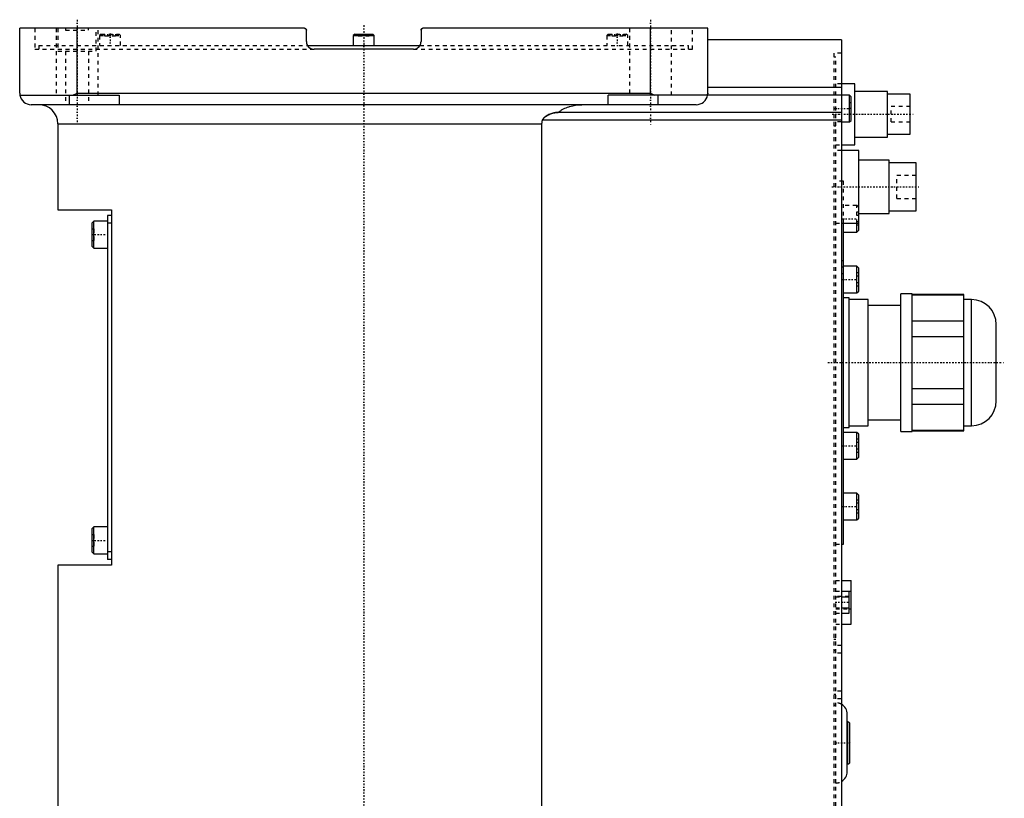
# Model space of a CAD drawing. Extents: x -702 to 168, y -97 to 327.
# Tile 6 of 6: x -90 to 168, y 115 to 319. Entities that reach past the tile are written whole.
import ezdxf

# ---------------------------------------------------------------- set-up
doc = ezdxf.new("R2010")
doc.units = 0
doc.linetypes.add('CENTER', pattern=[1.5, 0.45, -0.5, 0.05, -0.5])
doc.linetypes.add('DASHED', pattern=[2, 1, -1])
for name, color, linetype in [('AM_0', 7, 'CONTINUOUS'), ('AM_3', 7, 'DASHED'), ('AM_7', 7, 'CENTER')]:
    doc.layers.add(name, color=color, linetype=linetype)

msp = doc.modelspace()

# ---------------------------------------------------------------- linework, layer by layer
at = {"layer": 'AM_0', "color": 7, "linetype": 'CONTINUOUS'}
for p, q in [((-90, 299.5), (-90, 316.5)), ((-15.5, 316.5), (-90, 316.5)), ((-75, 299.5), (-75, 316.5)), ((-15, 313), (-15, 316)), ((-2.35, 315), (-2.75, 314.6)), ((-2.75, 314.6), (-2.75, 312)), ((-2.75, 314.6), (2.75, 314.6)), ((-2.35, 315), (2.35, 315)), ((2.75, 314.6), (2.35, 315)), ((2.75, 312), (2.75, 314.6)), ((15, 316), (15, 313)), ((90, 316.5), (15.5, 316.5)), ((75, 299.5), (75, 316.5)), ((90, 299.5), (90, 316.5)), ((-14.73, 312), (14.73, 312)), ((125, 313.5), (90, 313.5)), ((125, 313.5), (125, 34.5)), ((13, 311), (-13, 311)), ((128.5, 302), (125, 302)), ((128.5, 286), (128.5, 302)), ((-89.96, 299), (-64, 299)), ((-77, 296.5), (-77, 299)), ((-76.12, 299), (-75, 299.5)), ((-75, 299.5), (75, 299.5)), ((-64, 299), (-64, 296.5)), ((127.1, 299), (64, 299)), ((64, 296.5), (64, 299)), ((75, 299.5), (76.12, 299)), ((77, 296.5), (77, 299)), ((125, 301), (90, 301)), ((127.5, 298.6), (127.1, 299)), ((127.1, 292), (127.1, 299)), ((137, 300), (128.5, 300)), ((137, 288), (137, 300)), ((143, 299.25), (137, 299.25)), ((143, 288.75), (143, 299.25)), ((87, 296.5), (-87, 296.5)), ((127.5, 292.4), (127.5, 298.6)), ((125, 294.5), (50.91, 294.5)), ((-80, 291.5), (-80, 269)), ((-80, 291.5), (46.64, 291.5)), ((46.64, 37.5), (46.64, 291.5)), ((125, 292.5), (46.81, 292.5)), ((125, 292), (127.1, 292)), ((127.1, 292), (127.5, 292.4)), ((137, 288.75), (143, 288.75)), ((125, 286), (128.5, 286)), ((128.5, 288), (137, 288)), ((129.5, 284.5), (125, 284.5)), ((129.5, 263.67), (129.5, 284.5)), ((137.5, 282), (129.5, 282)), ((137.5, 268), (137.5, 282)), ((144.5, 281.25), (137.5, 281.25)), ((144.5, 268.75), (144.5, 281.25)), ((-80, 269), (-66, 269)), ((-66, 269), (-66, 176)), ((129.5, 268), (137.5, 268)), ((137.5, 268.75), (144.5, 268.75)), ((-70.6, 266), (-71, 265.6)), ((-71, 259.4), (-71, 265.6)), ((-67, 266), (-70.6, 266)), ((-70.6, 259), (-70.6, 266)), ((-66, 267.5), (-67, 267.5)), ((-67, 267.5), (-67, 177.5)), ((-66, 265.5), (-67, 265.5)), ((125, 265.5), (129.5, 265.5)), ((125.5, 181.5), (125.5, 265.51)), ((129, 263.17), (129, 265.5)), ((125.5, 263.17), (129, 263.17)), ((129, 263.17), (129.5, 263.67)), ((-71, 259.4), (-70.6, 259)), ((-70.6, 259), (-67, 259)), ((129, 254.25), (125.5, 254.25)), ((129.5, 253.75), (129, 254.25)), ((129, 247.25), (129, 254.25)), ((129.5, 247.75), (129.5, 253.75)), ((129, 247.25), (129.5, 247.75)), ((125.5, 247.25), (129, 247.25)), ((127, 246), (125.5, 246)), ((127, 212), (127, 246)), ((132, 245.5), (127, 245.5)), ((132, 212.5), (132, 245.5)), ((143.5, 247), (140.5, 247)), ((140.5, 211), (140.5, 247)), ((143.5, 211), (143.5, 247)), ((157, 246.88), (143.5, 246.88)), ((143.5, 246.73), (157, 246.73)), ((157, 211.12), (157, 246.88)), ((159, 245.5), (157, 245.5)), ((159, 212.5), (159, 245.5)), ((140.5, 244), (132, 244)), ((157, 239.85), (143.5, 239.85)), ((165.5, 219), (165.5, 239)), ((143.5, 235.88), (157, 235.88)), ((157, 222.12), (143.5, 222.12)), ((143.5, 218.15), (157, 218.15)), ((132, 214), (140.5, 214)), ((125.5, 212), (127, 212)), ((127, 212.5), (132, 212.5)), ((157, 211.27), (143.5, 211.27)), ((157, 212.5), (159, 212.5)), ((129, 210.75), (125.5, 210.75)), ((129.5, 210.25), (129, 210.75)), ((129, 203.75), (129, 210.75)), ((129.5, 204.25), (129.5, 210.25)), ((140.5, 211), (143.5, 211)), ((143.5, 211.12), (157, 211.12)), ((125.5, 203.75), (129, 203.75)), ((129, 203.75), (129.5, 204.25)), ((129, 194.83), (125.5, 194.83)), ((129.5, 194.33), (129, 194.83)), ((129, 187.83), (129, 194.83)), ((129.5, 188.33), (129.5, 194.33)), ((129, 187.83), (129.5, 188.33)), ((-70.6, 186), (-71, 185.6)), ((-71, 179.4), (-71, 185.6)), ((-67, 186), (-70.6, 186)), ((-70.6, 179), (-70.6, 186)), ((125.5, 187.83), (129, 187.83)), ((125, 181.5), (125.5, 181.5)), ((-71, 179.4), (-70.6, 179)), ((-70.6, 179), (-67, 179)), ((-66, 179.5), (-67, 179.5)), ((-80, 176), (-80, 30)), ((-66, 176), (-80, 176)), ((-66, 177.5), (-67, 177.5)), ((125, 172), (127.5, 172)), ((127.5, 160.6), (127.5, 172)), ((125, 169.19), (127.5, 169.19)), ((125, 169.19), (127, 169.19)), ((125, 167.74), (127, 167.74)), ((127, 163.41), (127, 169.19)), ((125, 164.86), (127, 164.86)), ((125, 163.41), (127, 163.41)), ((127, 164.59), (127.5, 164.59)), ((125, 160.6), (127.5, 160.6)), ((126.5, 122), (126.5, 137)), ((126.7, 135), (126.5, 135)), ((126.7, 124), (126.7, 135)), ((127.2, 124.5), (127.2, 134.5)), ((126.5, 124), (126.7, 124))]:
    msp.add_line(p, q, dxfattribs=at)
for points in [[(-15.5, 316.5, 0), (-15.5, 316.5, 0), (-15.49, 316.5, 0), (-15.48, 316.5, 0), (-15.48, 316.5, 0), (-15.48, 316.5, 0), (-15.47, 316.5, 0), (-15.46, 316.5, 0), (-15.45, 316.5, 0), (-15.45, 316.5, 0), (-15.44, 316.5, 0), (-15.44, 316.5, 0), (-15.43, 316.5, 0), (-15.43, 316.49, 0), (-15.42, 316.49, 0), (-15.41, 316.49, 0), (-15.4, 316.49, 0), (-15.4, 316.49, 0), (-15.39, 316.49, 0), (-15.39, 316.49, 0), (-15.38, 316.49, 0), (-15.38, 316.48, 0), (-15.37, 316.48, 0), (-15.37, 316.48, 0), (-15.36, 316.48, 0), (-15.35, 316.48, 0), (-15.35, 316.48, 0), (-15.35, 316.48, 0), (-15.34, 316.47, 0), (-15.33, 316.47, 0), (-15.33, 316.47, 0), (-15.32, 316.47, 0), (-15.31, 316.46, 0), (-15.31, 316.46, 0), (-15.31, 316.46, 0), (-15.3, 316.46, 0), (-15.29, 316.46, 0), (-15.29, 316.45, 0), (-15.28, 316.45, 0), (-15.27, 316.45, 0), (-15.27, 316.44, 0), (-15.27, 316.44, 0), (-15.26, 316.44, 0), (-15.25, 316.44, 0), (-15.25, 316.43, 0), (-15.24, 316.43, 0), (-15.23, 316.42, 0), (-15.23, 316.42, 0), (-15.23, 316.42, 0), (-15.22, 316.42, 0), (-15.22, 316.41, 0), (-15.21, 316.41, 0), (-15.2, 316.4, 0), (-15.2, 316.4, 0), (-15.2, 316.4, 0), (-15.19, 316.39, 0), (-15.19, 316.39, 0), (-15.18, 316.39, 0), (-15.18, 316.38, 0), (-15.17, 316.38, 0), (-15.17, 316.37, 0), (-15.16, 316.37, 0), (-15.16, 316.37, 0), (-15.16, 316.36, 0), (-15.15, 316.36, 0), (-15.15, 316.35, 0), (-15.15, 316.35, 0), (-15.14, 316.35, 0), (-15.14, 316.34, 0), (-15.13, 316.34, 0), (-15.13, 316.34, 0), (-15.13, 316.33, 0), (-15.12, 316.33, 0), (-15.12, 316.32, 0), (-15.11, 316.32, 0), (-15.11, 316.31, 0), (-15.11, 316.31, 0), (-15.1, 316.3, 0), (-15.1, 316.3, 0), (-15.09, 316.29, 0), (-15.09, 316.29, 0), (-15.09, 316.28, 0), (-15.08, 316.27, 0), (-15.08, 316.27, 0), (-15.08, 316.27, 0), (-15.07, 316.26, 0), (-15.07, 316.26, 0), (-15.07, 316.25, 0), (-15.06, 316.24, 0), (-15.06, 316.24, 0), (-15.06, 316.23, 0), (-15.06, 316.23, 0), (-15.05, 316.22, 0), (-15.05, 316.22, 0), (-15.05, 316.21, 0), (-15.04, 316.2, 0), (-15.04, 316.2, 0), (-15.04, 316.19, 0), (-15.04, 316.19, 0), (-15.03, 316.18, 0), (-15.03, 316.18, 0), (-15.03, 316.17, 0), (-15.03, 316.16, 0), (-15.02, 316.15, 0), (-15.02, 316.15, 0), (-15.02, 316.15, 0), (-15.02, 316.14, 0), (-15.02, 316.13, 0), (-15.02, 316.13, 0), (-15.02, 316.13, 0), (-15.01, 316.12, 0), (-15.01, 316.11, 0), (-15.01, 316.11, 0), (-15.01, 316.1, 0), (-15.01, 316.1, 0), (-15.01, 316.09, 0), (-15.01, 316.08, 0), (-15.01, 316.08, 0), (-15, 316.07, 0), (-15, 316.06, 0), (-15, 316.06, 0), (-15, 316.05, 0), (-15, 316.05, 0), (-15, 316.04, 0), (-15, 316.03, 0), (-15, 316.02, 0), (-15, 316.02, 0), (-15, 316.02, 0), (-15, 316.01, 0), (-15, 316, 0), (-15, 316, 0)], [(15, 316, 0), (15, 316, 0), (15, 316.01, 0), (15, 316.02, 0), (15, 316.02, 0), (15, 316.02, 0), (15, 316.03, 0), (15, 316.03, 0), (15, 316.04, 0), (15, 316.05, 0), (15, 316.05, 0), (15, 316.06, 0), (15, 316.06, 0), (15, 316.07, 0), (15.01, 316.07, 0), (15.01, 316.08, 0), (15.01, 316.08, 0), (15.01, 316.09, 0), (15.01, 316.09, 0), (15.01, 316.1, 0), (15.01, 316.1, 0), (15.01, 316.11, 0), (15.01, 316.11, 0), (15.01, 316.12, 0), (15.02, 316.12, 0), (15.02, 316.13, 0), (15.02, 316.13, 0), (15.02, 316.14, 0), (15.02, 316.14, 0), (15.02, 316.15, 0), (15.02, 316.15, 0), (15.03, 316.16, 0), (15.03, 316.17, 0), (15.03, 316.17, 0), (15.03, 316.17, 0), (15.03, 316.18, 0), (15.04, 316.18, 0), (15.04, 316.19, 0), (15.04, 316.2, 0), (15.04, 316.2, 0), (15.04, 316.21, 0), (15.05, 316.21, 0), (15.05, 316.21, 0), (15.05, 316.22, 0), (15.05, 316.23, 0), (15.06, 316.23, 0), (15.06, 316.24, 0), (15.06, 316.24, 0), (15.06, 316.24, 0), (15.07, 316.25, 0), (15.07, 316.25, 0), (15.07, 316.26, 0), (15.08, 316.27, 0), (15.08, 316.27, 0), (15.08, 316.27, 0), (15.08, 316.28, 0), (15.09, 316.28, 0), (15.09, 316.29, 0), (15.09, 316.29, 0), (15.1, 316.3, 0), (15.1, 316.3, 0), (15.1, 316.3, 0), (15.11, 316.31, 0), (15.11, 316.31, 0), (15.11, 316.32, 0), (15.12, 316.32, 0), (15.12, 316.32, 0), (15.12, 316.33, 0), (15.13, 316.33, 0), (15.13, 316.33, 0), (15.13, 316.34, 0), (15.13, 316.34, 0), (15.14, 316.35, 0), (15.14, 316.35, 0), (15.15, 316.35, 0), (15.15, 316.36, 0), (15.15, 316.36, 0), (15.16, 316.36, 0), (15.16, 316.37, 0), (15.16, 316.37, 0), (15.17, 316.38, 0), (15.17, 316.38, 0), (15.18, 316.38, 0), (15.18, 316.39, 0), (15.18, 316.39, 0), (15.19, 316.39, 0), (15.19, 316.39, 0), (15.2, 316.4, 0), (15.2, 316.4, 0), (15.21, 316.41, 0), (15.21, 316.41, 0), (15.21, 316.41, 0), (15.22, 316.41, 0), (15.22, 316.42, 0), (15.23, 316.42, 0), (15.24, 316.42, 0), (15.24, 316.43, 0), (15.24, 316.43, 0), (15.25, 316.43, 0), (15.25, 316.43, 0), (15.26, 316.44, 0), (15.26, 316.44, 0), (15.27, 316.44, 0), (15.27, 316.45, 0), (15.28, 316.45, 0), (15.28, 316.45, 0), (15.29, 316.45, 0), (15.29, 316.45, 0), (15.29, 316.46, 0), (15.3, 316.46, 0), (15.3, 316.46, 0), (15.31, 316.46, 0), (15.31, 316.46, 0), (15.32, 316.46, 0), (15.32, 316.47, 0), (15.33, 316.47, 0), (15.33, 316.47, 0), (15.34, 316.47, 0), (15.35, 316.48, 0), (15.35, 316.48, 0), (15.35, 316.48, 0), (15.36, 316.48, 0), (15.36, 316.48, 0), (15.37, 316.48, 0), (15.38, 316.48, 0), (15.38, 316.49, 0), (15.39, 316.49, 0), (15.39, 316.49, 0), (15.4, 316.49, 0), (15.4, 316.49, 0), (15.4, 316.49, 0)], [(-90, 299.5, 0), (-90, 299.42, 0), (-89.99, 299.25, 0), (-89.97, 299.08, 0), (-89.96, 299, 0)], [(89.96, 299, 0), (89.97, 299.08, 0), (89.99, 299.25, 0), (90, 299.42, 0), (90, 299.5, 0)], [(50.91, 294.5, 0), (51.05, 294.61, 0), (51.33, 294.82, 0), (51.63, 295.02, 0), (51.78, 295.12, 0), (51.94, 295.21, 0), (52.27, 295.39, 0), (52.61, 295.56, 0), (52.96, 295.71, 0), (53.3, 295.84, 0), (53.64, 295.96, 0), (53.8, 296.01, 0), (53.97, 296.06, 0), (54.32, 296.16, 0), (54.68, 296.24, 0), (55.04, 296.32, 0), (55.42, 296.38, 0), (55.79, 296.43, 0), (55.98, 296.45, 0), (56.16, 296.46, 0), (56.53, 296.49, 0), (56.89, 296.5, 0), (57.06, 296.5, 0)], [(46.81, 292.5, 0), (46.82, 292.52, 0), (46.83, 292.56, 0), (46.85, 292.6, 0), (46.86, 292.62, 0), (46.87, 292.64, 0), (46.89, 292.68, 0), (46.91, 292.72, 0), (46.93, 292.76, 0), (46.96, 292.79, 0), (46.98, 292.83, 0), (47, 292.85, 0), (47.01, 292.86, 0), (47.03, 292.9, 0), (47.06, 292.93, 0), (47.09, 292.97, 0), (47.12, 293, 0), (47.15, 293.03, 0), (47.16, 293.05, 0), (47.18, 293.06, 0), (47.21, 293.09, 0), (47.24, 293.12, 0), (47.25, 293.14, 0), (47.27, 293.15, 0), (47.3, 293.18, 0), (47.34, 293.21, 0), (47.35, 293.23, 0), (47.37, 293.24, 0), (47.4, 293.27, 0), (47.44, 293.3, 0), (47.47, 293.32, 0), (47.5, 293.35, 0), (47.54, 293.38, 0), (47.56, 293.39, 0), (47.57, 293.4, 0), (47.61, 293.43, 0), (47.64, 293.45, 0), (47.77, 293.53, 0), (47.99, 293.67, 0), (48.23, 293.79, 0), (48.47, 293.91, 0), (48.6, 293.97, 0), (48.73, 294.02, 0), (48.99, 294.12, 0), (49.25, 294.2, 0), (49.51, 294.28, 0), (49.77, 294.35, 0), (50.04, 294.4, 0), (50.17, 294.43, 0), (50.29, 294.45, 0), (50.55, 294.48, 0), (50.69, 294.49, 0), (50.73, 294.5, 0), (50.77, 294.5, 0), (50.79, 294.5, 0), (50.81, 294.5, 0), (50.85, 294.5, 0), (50.89, 294.5, 0), (50.91, 294.5, 0)], [(46.64, 291.5, 0), (46.64, 291.53, 0), (46.64, 291.58, 0), (46.64, 291.64, 0), (46.64, 291.66, 0), (46.64, 291.69, 0), (46.65, 291.75, 0), (46.65, 291.8, 0), (46.66, 291.86, 0), (46.67, 291.91, 0), (46.67, 291.97, 0), (46.68, 292, 0), (46.68, 292.03, 0), (46.7, 292.08, 0), (46.71, 292.14, 0), (46.72, 292.19, 0), (46.73, 292.25, 0), (46.75, 292.31, 0), (46.76, 292.33, 0), (46.77, 292.36, 0), (46.78, 292.42, 0), (46.8, 292.47, 0), (46.81, 292.5, 0)]]:
    msp.add_polyline3d(points, dxfattribs=at)
for centre, radius, start, end in [((-15.5, 316), 0.5, 0, 90), ((15.5, 316), 0.5, 90, 180), ((-13, 313), 2, 180, 270), ((13, 313), 2, 270, 0), ((-87, 299.5), 3, 189.5941, 270), ((87, 299.5), 3, 270, 350.4059), ((-85, 291.5), 5, 0, 90), ((159, 239), 6.5, 0, 90), ((159, 219), 6.5, 270, 0), ((123.5, 137), 3, 0, 60), ((126.7, 134.5), 0.5, 0, 90), ((126.7, 124.5), 0.5, 270, 0), ((123.5, 122), 3, 300, 0)]:
    msp.add_arc(centre, radius, start, end, dxfattribs=at)
at = {"layer": 'AM_3', "color": 6, "linetype": 'DASHED'}
for p, q in [((-86, 316.5), (-86, 311)), ((-80.5, 316.5), (-80.5, 299)), ((-80, 316.5), (-80, 310.5)), ((-78, 316.5), (-78, 316)), ((-78, 316), (-72, 316)), ((-72, 316), (-72, 316.5)), ((-70, 310.5), (-70, 316.5)), ((-69.5, 299), (-69.5, 316.5)), ((-68.7, 315), (-69.1, 314.6)), ((-69.1, 314.6), (-69.1, 312)), ((-69.1, 314.6), (-63.6, 314.6)), ((-68.7, 315), (-64, 315)), ((-67.79, 315), (-67.79, 314.5)), ((-67.79, 314.5), (-64.91, 314.5)), ((-67.07, 315), (-67.07, 314.5)), ((-65.63, 315), (-65.63, 314.5)), ((-64.91, 315), (-64.91, 314.5)), ((-63.6, 314.6), (-64, 315)), ((-63.6, 312), (-63.6, 314.6)), ((-1.44, 315), (-1.44, 314.5)), ((-1.44, 314.5), (1.44, 314.5)), ((-0.72, 315), (-0.72, 314.5)), ((0.72, 315), (0.72, 314.5)), ((1.44, 315), (1.44, 314.5)), ((64, 315), (63.6, 314.6)), ((63.6, 314.6), (63.6, 312)), ((63.6, 314.6), (69.1, 314.6)), ((64, 315), (68.7, 315)), ((64.91, 315), (64.91, 314.5)), ((64.91, 314.5), (67.79, 314.5)), ((65.63, 315), (65.63, 314.5)), ((67.07, 315), (67.07, 314.5)), ((67.79, 315), (67.79, 314.5)), ((69.1, 314.6), (68.7, 315)), ((69.1, 312), (69.1, 314.6)), ((69.5, 316.5), (69.5, 299)), ((80.5, 299), (80.5, 316.5)), ((86, 311), (86, 316.5)), ((-85, 312), (-85, 311)), ((-85, 312), (-14.73, 312)), ((14.73, 312), (85, 312)), ((85, 311), (85, 312)), ((-86, 311), (-13, 311)), ((-80, 310.5), (-70, 310.5)), ((-78, 310.5), (-78, 296.5)), ((-72, 310.5), (-72, 296.5)), ((13, 311), (86, 311)), ((125, 310), (123, 310)), ((123, 310), (123, 38)), ((123, 309), (123.5, 309)), ((123.5, 39), (123.5, 309)), ((125, 302), (123.5, 302)), ((-80.5, 299), (-69.5, 299)), ((77, 299), (76.12, 299)), ((127, 297), (127, 294)), ((127.5, 297), (127, 297)), ((127.5, 295.5), (127, 295.5)), ((127.5, 294), (127, 294)), ((143, 296), (138, 296)), ((138, 292), (138, 296)), ((125, 292), (123, 292)), ((138, 292), (143, 292)), ((123, 291), (123.5, 291)), ((123.5, 286), (125, 286)), ((125, 284.5), (123.5, 284.5)), ((125.5, 276.5), (123.5, 276.5)), ((125.5, 265.51), (125.5, 276.5)), ((144.5, 278), (139.5, 278)), ((139.5, 272), (139.5, 278)), ((139.5, 272), (144.5, 272)), ((129, 270.17), (125.5, 270.17)), ((129.5, 269.67), (129, 270.17)), ((129, 265.5), (129, 270.17)), ((129.5, 268.4), (129, 268.4)), ((123.5, 265.5), (125, 265.5)), ((129.5, 267.54), (129, 267.54)), ((129.5, 265.81), (129, 265.81)), ((-71, 264), (-70.5, 264)), ((-70.5, 261), (-70.5, 264)), ((129.5, 264.94), (129, 264.94)), ((-71, 262.5), (-70.5, 262.5)), ((-71, 261), (-70.5, 261)), ((125.5, 255.65), (125, 255.65)), ((129.5, 252.48), (129, 252.48)), ((125, 252.35), (125.5, 252.35)), ((129.5, 251.62), (129, 251.62)), ((129.5, 249.88), (129, 249.88)), ((129.5, 249.02), (129, 249.02)), ((129.5, 208.98), (129, 208.98)), ((129.5, 208.12), (129, 208.12)), ((129.5, 206.38), (129, 206.38)), ((129.5, 205.52), (129, 205.52)), ((129.5, 193.06), (129, 193.06)), ((129.5, 192.19), (129, 192.19)), ((129.5, 190.46), (129, 190.46)), ((129.5, 189.6), (129, 189.6)), ((-71, 184), (-70.5, 184)), ((-70.5, 181), (-70.5, 184)), ((-71, 182.5), (-70.5, 182.5)), ((-71, 181), (-70.5, 181)), ((123.5, 181.5), (125, 181.5)), ((123.5, 172), (125, 172)), ((123.5, 169.19), (125, 169.19)), ((123.5, 169.19), (125, 169.19)), ((127, 167.85), (123.5, 167.85)), ((123.5, 167.74), (125, 167.74)), ((123.5, 164.86), (125, 164.86)), ((123.5, 164.75), (127, 164.75)), ((123.5, 164.59), (127, 164.59)), ((123.5, 163.41), (125, 163.41)), ((123.5, 160.6), (125, 160.6)), ((123, 156.65), (123.5, 156.65)), ((125, 154.98), (123, 154.98)), ((123, 153.76), (123.5, 153.76)), ((125, 152.99), (123, 152.99)), ((125, 143.01), (123, 143.01)), ((123, 142.24), (123.5, 142.24)), ((125, 141.02), (123, 141.02)), ((123, 139.35), (123.5, 139.35))]:
    msp.add_line(p, q, dxfattribs=at)
for points in [[(15.4, 316.49, 0), (15.42, 316.49, 0), (15.45, 316.5, 0), (15.48, 316.5, 0), (15.5, 316.5, 0)], [(-15, 313, 0), (-15, 312.99, 0), (-15, 312.96, 0), (-15, 312.93, 0), (-15, 312.92, 0), (-15, 312.9, 0), (-15, 312.87, 0), (-14.99, 312.84, 0), (-14.99, 312.82, 0), (-14.99, 312.79, 0), (-14.99, 312.76, 0), (-14.98, 312.74, 0), (-14.98, 312.73, 0), (-14.98, 312.7, 0), (-14.97, 312.67, 0), (-14.97, 312.64, 0), (-14.96, 312.61, 0), (-14.96, 312.58, 0), (-14.95, 312.57, 0), (-14.95, 312.56, 0), (-14.94, 312.53, 0), (-14.94, 312.5, 0), (-14.93, 312.48, 0), (-14.93, 312.47, 0), (-14.92, 312.44, 0), (-14.91, 312.41, 0), (-14.91, 312.4, 0), (-14.9, 312.38, 0), (-14.89, 312.36, 0), (-14.88, 312.33, 0), (-14.87, 312.3, 0), (-14.86, 312.27, 0), (-14.85, 312.24, 0), (-14.85, 312.23, 0), (-14.84, 312.22, 0), (-14.83, 312.19, 0), (-14.82, 312.16, 0), (-14.8, 312.14, 0), (-14.79, 312.11, 0), (-14.78, 312.08, 0), (-14.77, 312.07, 0), (-14.76, 312.06, 0), (-14.75, 312.03, 0), (-14.73, 312, 0), (-14.72, 311.98, 0), (-14.7, 311.95, 0), (-14.69, 311.93, 0), (-14.68, 311.92, 0), (-14.67, 311.9, 0), (-14.66, 311.88, 0), (-14.64, 311.86, 0), (-14.62, 311.83, 0), (-14.61, 311.81, 0), (-14.59, 311.78, 0), (-14.58, 311.77, 0), (-14.57, 311.76, 0), (-14.55, 311.74, 0), (-14.53, 311.72, 0), (-14.52, 311.7, 0), (-14.5, 311.67, 0), (-14.48, 311.65, 0), (-14.47, 311.64, 0), (-14.46, 311.63, 0), (-14.44, 311.61, 0), (-14.42, 311.59, 0), (-14.41, 311.58, 0), (-14.4, 311.57, 0), (-14.38, 311.55, 0), (-14.36, 311.53, 0), (-14.35, 311.52, 0), (-14.34, 311.51, 0), (-14.32, 311.5, 0), (-14.3, 311.48, 0), (-14.27, 311.46, 0), (-14.25, 311.44, 0), (-14.23, 311.42, 0), (-14.22, 311.41, 0), (-14.21, 311.4, 0), (-14.18, 311.39, 0), (-14.16, 311.37, 0), (-14.14, 311.35, 0), (-14.11, 311.34, 0), (-14.09, 311.32, 0), (-14.07, 311.31, 0), (-14.06, 311.31, 0), (-14.04, 311.29, 0), (-14.01, 311.28, 0), (-13.99, 311.26, 0), (-13.96, 311.25, 0), (-13.94, 311.23, 0), (-13.92, 311.23, 0), (-13.91, 311.22, 0), (-13.88, 311.21, 0), (-13.86, 311.19, 0), (-13.83, 311.18, 0), (-13.8, 311.17, 0), (-13.78, 311.16, 0), (-13.76, 311.15, 0), (-13.75, 311.15, 0), (-13.72, 311.13, 0), (-13.69, 311.12, 0), (-13.67, 311.11, 0), (-13.64, 311.1, 0), (-13.61, 311.1, 0), (-13.6, 311.09, 0), (-13.58, 311.09, 0), (-13.55, 311.08, 0), (-13.52, 311.07, 0), (-13.51, 311.07, 0), (-13.5, 311.06, 0), (-13.47, 311.06, 0), (-13.44, 311.05, 0), (-13.43, 311.05, 0), (-13.41, 311.04, 0), (-13.38, 311.04, 0), (-13.35, 311.03, 0), (-13.33, 311.03, 0), (-13.3, 311.02, 0), (-13.27, 311.02, 0), (-13.25, 311.02, 0), (-13.24, 311.01, 0), (-13.21, 311.01, 0), (-13.18, 311.01, 0), (-13.15, 311.01, 0), (-13.13, 311, 0), (-13.1, 311, 0), (-13.08, 311, 0), (-13.07, 311, 0), (-13.04, 311, 0), (-13.01, 311, 0), (-13, 311, 0)], [(13, 311, 0), (13.07, 311, 0), (13.21, 311.01, 0), (13.29, 311.02, 0), (13.31, 311.02, 0), (13.33, 311.03, 0), (13.35, 311.03, 0), (13.36, 311.03, 0), (13.38, 311.04, 0), (13.4, 311.04, 0), (13.41, 311.04, 0), (13.43, 311.05, 0), (13.45, 311.05, 0), (13.47, 311.06, 0), (13.48, 311.06, 0), (13.5, 311.06, 0), (13.52, 311.07, 0), (13.54, 311.07, 0), (13.56, 311.08, 0), (13.59, 311.09, 0), (13.61, 311.1, 0), (13.62, 311.1, 0), (13.63, 311.1, 0), (13.66, 311.11, 0), (13.68, 311.12, 0), (13.7, 311.13, 0), (13.72, 311.14, 0), (13.75, 311.14, 0), (13.76, 311.15, 0), (13.77, 311.15, 0), (13.79, 311.16, 0), (13.81, 311.17, 0), (13.83, 311.18, 0), (13.86, 311.19, 0), (13.88, 311.2, 0), (13.89, 311.21, 0), (13.9, 311.21, 0), (13.92, 311.22, 0), (13.94, 311.24, 0), (13.96, 311.25, 0), (13.98, 311.26, 0), (14, 311.27, 0), (14.01, 311.28, 0), (14.02, 311.28, 0), (14.04, 311.29, 0), (14.06, 311.31, 0), (14.08, 311.32, 0), (14.1, 311.33, 0), (14.12, 311.35, 0), (14.13, 311.35, 0), (14.14, 311.36, 0), (14.16, 311.37, 0), (14.18, 311.39, 0), (14.19, 311.39, 0), (14.25, 311.44, 0), (14.35, 311.53, 0), (14.45, 311.62, 0), (14.51, 311.68, 0), (14.52, 311.7, 0), (14.54, 311.72, 0), (14.54, 311.73, 0), (14.55, 311.74, 0), (14.56, 311.75, 0), (14.58, 311.77, 0), (14.59, 311.79, 0), (14.61, 311.81, 0), (14.62, 311.83, 0), (14.63, 311.84, 0), (14.64, 311.85, 0), (14.65, 311.87, 0), (14.66, 311.89, 0), (14.68, 311.91, 0), (14.69, 311.93, 0), (14.7, 311.95, 0), (14.71, 311.96, 0), (14.71, 311.97, 0), (14.73, 311.99, 0), (14.74, 312.01, 0), (14.74, 312.02, 0), (14.75, 312.03, 0), (14.76, 312.05, 0), (14.77, 312.07, 0), (14.78, 312.08, 0), (14.78, 312.09, 0), (14.79, 312.12, 0), (14.8, 312.14, 0), (14.82, 312.16, 0), (14.83, 312.18, 0), (14.83, 312.2, 0), (14.84, 312.22, 0), (14.84, 312.23, 0), (14.85, 312.25, 0), (14.86, 312.27, 0), (14.87, 312.29, 0), (14.88, 312.32, 0), (14.89, 312.34, 0), (14.89, 312.35, 0), (14.9, 312.36, 0), (14.9, 312.38, 0), (14.91, 312.41, 0), (14.91, 312.42, 0)], [(14.91, 312.42, 0), (14.92, 312.44, 0), (14.93, 312.47, 0), (14.94, 312.5, 0), (14.94, 312.52, 0), (14.94, 312.53, 0), (14.95, 312.56, 0), (14.96, 312.6, 0), (14.97, 312.63, 0), (14.97, 312.66, 0), (14.98, 312.69, 0), (14.98, 312.71, 0), (14.98, 312.73, 0), (14.99, 312.76, 0), (14.99, 312.79, 0), (14.99, 312.82, 0), (14.99, 312.86, 0), (15, 312.89, 0), (15, 312.9, 0), (15, 312.92, 0), (15, 312.95, 0), (15, 312.98, 0), (15, 313, 0)], [(90, 299.5, 0), (90, 299.47, 0), (90, 299.42, 0), (90, 299.38, 0), (90, 299.35, 0), (90, 299.33, 0), (89.99, 299.29, 0), (89.99, 299.25, 0), (89.99, 299.21, 0), (89.98, 299.18, 0), (89.98, 299.15, 0), (89.98, 299.13, 0), (89.98, 299.12, 0), (89.97, 299.09, 0), (89.97, 299.07, 0), (89.97, 299.05, 0), (89.96, 299.03, 0), (89.96, 299.02, 0), (89.96, 299.01, 0), (89.96, 299.01, 0), (89.96, 299, 0), (89.96, 299, 0), (89.96, 299, 0)], [(50.91, 294.5, 0), (50.89, 294.5, 0), (50.85, 294.5, 0), (50.81, 294.5, 0), (50.79, 294.5, 0), (50.77, 294.5, 0), (50.73, 294.5, 0), (50.69, 294.49, 0), (50.54, 294.48, 0), (50.29, 294.45, 0), (50.16, 294.43, 0), (50.03, 294.4, 0), (49.77, 294.35, 0), (49.51, 294.28, 0), (49.24, 294.2, 0), (48.97, 294.11, 0), (48.71, 294.01, 0), (48.58, 293.96, 0), (48.45, 293.9, 0), (48.2, 293.78, 0), (47.97, 293.65, 0), (47.74, 293.52, 0), (47.62, 293.43, 0), (47.58, 293.41, 0), (47.55, 293.38, 0), (47.53, 293.37, 0), (47.51, 293.36, 0), (47.48, 293.33, 0), (47.45, 293.31, 0), (47.42, 293.28, 0), (47.38, 293.26, 0), (47.35, 293.23, 0), (47.34, 293.21, 0), (47.32, 293.2, 0), (47.29, 293.17, 0), (47.26, 293.14, 0), (47.24, 293.13, 0), (47.23, 293.11, 0), (47.2, 293.08, 0), (47.17, 293.05, 0), (47.15, 293.04, 0), (47.14, 293.02, 0), (47.11, 292.99, 0), (47.08, 292.96, 0), (47.05, 292.92, 0), (47.03, 292.89, 0), (47, 292.86, 0), (46.99, 292.84, 0), (46.98, 292.82, 0), (46.95, 292.79, 0), (46.93, 292.75, 0), (46.91, 292.71, 0), (46.89, 292.68, 0), (46.87, 292.64, 0), (46.86, 292.62, 0), (46.85, 292.6, 0), (46.83, 292.56, 0), (46.82, 292.52, 0), (46.81, 292.5, 0)]]:
    msp.add_polyline3d(points, dxfattribs=at)
for centre, start, end in [((123.5, 137), 60, 90), ((123.5, 122), 270, 300)]:
    msp.add_arc(centre, 3, start, end, dxfattribs=at)
at = {"layer": 'AM_7', "color": 4, "linetype": 'CENTER'}
for p, q in [((-75, 318.75), (-75, 291.25)), ((0, 317.3), (0, -16.93)), ((75, 318.75), (75, 291.25)), ((-66.35, 315.15), (-66.35, 311.85)), ((66.35, 315.15), (66.35, 311.85)), ((122.53, 294), (143.97, 294)), ((123.3, 295.5), (127.7, 295.5)), ((122.45, 275), (145.55, 275)), ((125.3, 266.67), (129.7, 266.67)), ((-71.2, 262.5), (-66.8, 262.5)), ((125.53, 254), (124.97, 254)), ((125.3, 250.75), (129.7, 250.75)), ((121.4, 229), (167.6, 229)), ((125.3, 207.25), (129.7, 207.25)), ((125.3, 191.33), (129.7, 191.33)), ((-71.2, 182.5), (-66.8, 182.5)), ((123.33, 166.3), (127.17, 166.3)), ((123.31, 129.5), (127.39, 129.5))]:
    msp.add_line(p, q, dxfattribs=at)

doc.saveas('drawing.dxf')
